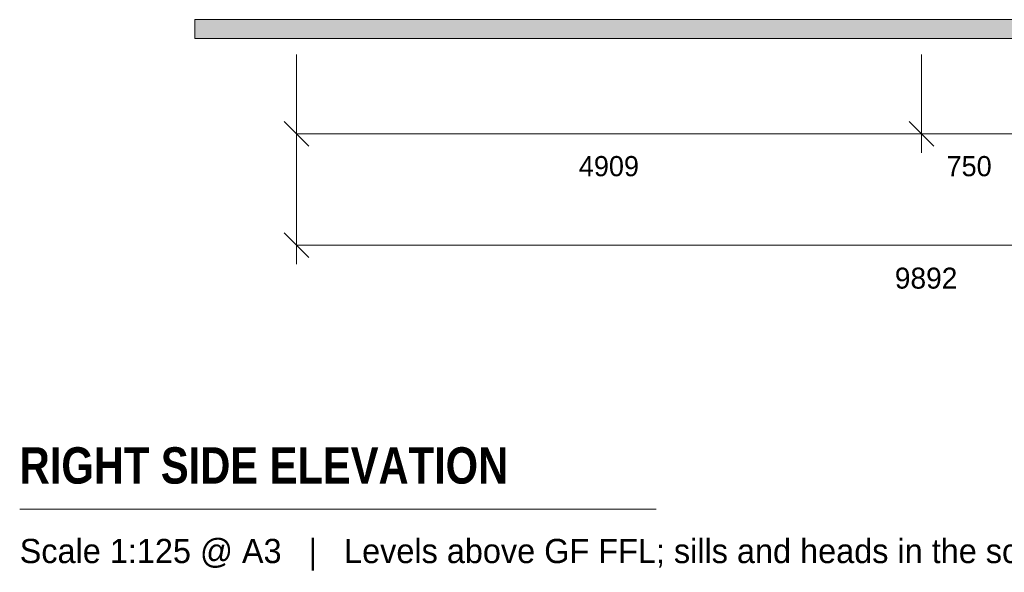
# Model space of a CAD drawing. Header units: millimetres. Extents: x -2175 to 13748, y -4805 to 8231.
# Tile 1 of 16: x -2175 to 5559, y -4805 to -459. Entities that reach past the tile are written whole.
import ezdxf
from ezdxf.enums import TextEntityAlignment as Align

# ---------------------------------------------------------------- set-up
doc = ezdxf.new("R2010")
doc.units = ezdxf.units.MM
for name, color, linetype in [('FILL-LIGHT', 7, 'Continuous'), ('LINE-INK', 7, 'Continuous'), ('LINE-STEEL_GREY', 7, 'Continuous'), ('TEXT-INK', 7, 'Continuous'), ('TEXT-STEEL_GREY', 7, 'Continuous')]:
    doc.layers.add(name, color=color, linetype=linetype)
doc.styles.add('OpenSansCondensed-Bold', font='OpenSansCondensed-Bold.ttf')

msp = doc.modelspace()

# ---------------------------------------------------------------- hatches: boundary and pattern name
at = {"layer": 'FILL-LIGHT', "true_color": 0xdbdbde}
h = msp.add_hatch(color=254, dxfattribs=at)
h.dxf.hatch_style = 1
h.paths.add_polyline_path([(-800, -607.2), (-800, -457.2), (10690, -457.2), (10690, -607.2)])
h = msp.add_hatch(color=254, dxfattribs=at)
h.dxf.hatch_style = 1
h.paths.add_polyline_path([(-800, -457.2), (10690, -457.2), (10690, -607.2), (-800, -607.2)])

# ---------------------------------------------------------------- linework, layer by layer
at = {"layer": 'LINE-INK', "lineweight": 5}
for p, q in [((-1, -732.2), (-1, -1507.2)), ((-1, -732.2), (-1, -2382.2)), ((4908, -732.2), (4908, -1507.2)), ((-98.2, -1260), (96.2, -1454.4)), ((4810.8, -1260), (5005.2, -1454.4)), ((-1, -1357.2), (9891, -1357.2)), ((-98.2, -2135), (96.2, -2329.4)), ((-1, -2232.2), (9891, -2232.2)), ((-2175, -4307.2), (2825, -4307.2))]:
    msp.add_line(p, q, dxfattribs=at)
at = {"layer": 'LINE-STEEL_GREY', "lineweight": 5}
for points in [[(-800, -607.2), (-800, -457.2), (10690, -457.2), (10690, -607.2), (-800, -607.2)], [(-800, -457.2), (10690, -457.2), (10690, -607.2), (10690, -607.2), (10690, -607.2), (-800, -607.2)]]:
    msp.add_lwpolyline(points, close=True, dxfattribs=at)

# ---------------------------------------------------------------- texts
at = {"layer": 'TEXT-INK'}
for s, height, p in [('4909', 158.75, (2453.5, -1690.2)), ('750', 158.75, (5283, -1690.2)), ('9892', 165.1, (4945, -2574))]:
    msp.add_text(s, height=height, dxfattribs=at).set_placement(p, align=Align.CENTER)
at = {"layer": 'TEXT-INK', "style": 'OpenSansCondensed-Bold'}
msp.add_text('RIGHT SIDE ELEVATION', height=285.75, dxfattribs=at).set_placement((-2175, -4107.2))
at = {"layer": 'TEXT-STEEL_GREY'}
msp.add_text('Scale 1:125 @ A3   |   Levels above GF FFL; sills and heads in the schedule', height=190.5, dxfattribs=at).set_placement((-2175, -4732.2))

doc.saveas('drawing.dxf')
